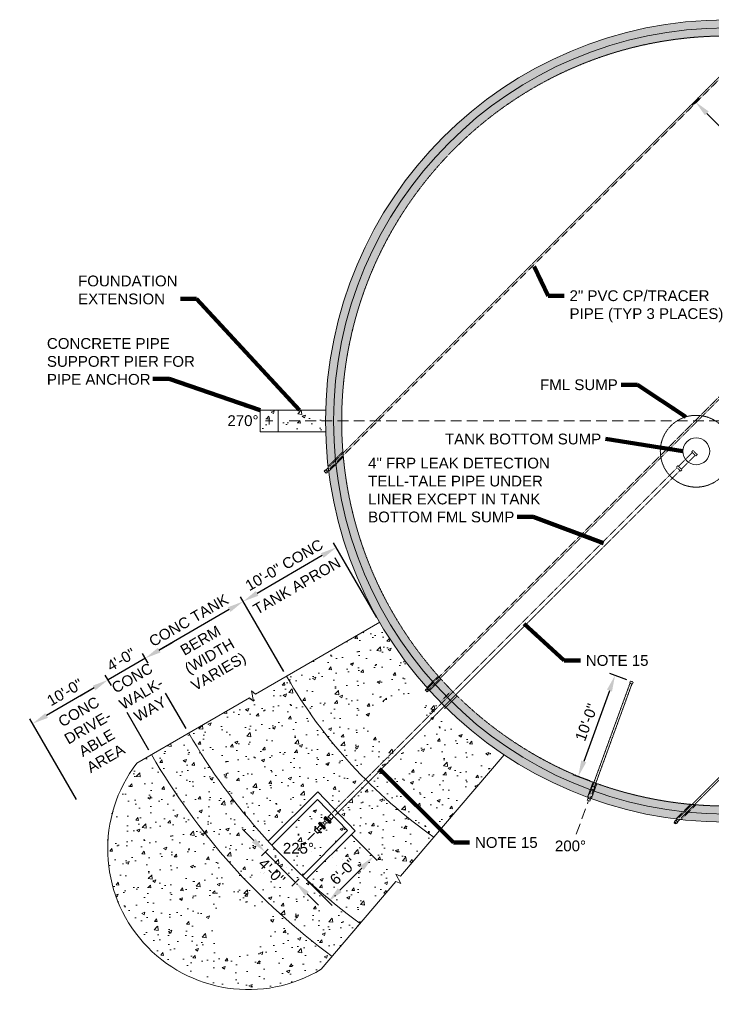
# Model space of a CAD drawing. Header units: inches. Extents: x -1347 to 1262, y -1129 to 682.
# Tile 3 of 4: x -41 to 730, y -478 to 619. Entities that reach past the tile are written whole.
import ezdxf

# ---------------------------------------------------------------- set-up
doc = ezdxf.new("R2010")
doc.units = ezdxf.units.IN
doc.header["$MEASUREMENT"] = 0
for name, pattern in [('( Dashed )', [9, 6, -3]), ('DASHED', [0.23622, 0.15748, -0.07874]), ('HIDDEN', [0.19685, 0.15748, -0.03937])]:
    doc.linetypes.add(name, pattern=pattern)
doc.layers.get('DefPoints').update_dxf_attribs({"lineweight": 0})
for name, color, linetype, lineweight in [('G-ANNO-DIMS', 2, 'Continuous', 0), ('G-ANNO-MASK', 1, 'Continuous', 0), ('G-ANNO-NOTE', 4, 'Continuous', 30), ('G-ANNO-PATT', 250, 'Continuous', 0), ('G-GRID-COOR', 2, 'Continuous', 13), ('M-DETL-LGHT', 3, 'Continuous', 0), ('M-DETL-MEDM', 5, 'Continuous', 0), ('M-DETL-MLGT', 2, 'Continuous', 0), ('M-PIPE-VALV', 3, 'Continuous', 0)]:
    doc.layers.add(name, color=color, linetype=linetype, lineweight=lineweight)
doc.styles.add("AEC_AC_11ArchDims-CC_1-8_1'", font='arial.ttf', dxfattribs={"height": 12})
doc.styles.add("AEC_AC_50Text-LeftTop_1-8_1'", font='arial.ttf', dxfattribs={"height": 12})
doc.dimstyles.new("AEC_AC_11_Arch-Dims_1-8_1'", dxfattribs={"dimtxt": 12, "dimasz": 18, "dimexe": 6, "dimexo": 6, "dimgap": 6, "dimtad": 1, "dimdec": 4, "dimzin": 15, "dimdsep": 46, "dimlunit": 4, "dimtxsty": "AEC_AC_11ArchDims-CC_1-8_1'", "dimcen": 0.09, "dimclrd": 256, "dimclre": 256, "dimazin": 2, "dimtfac": 0.7, "dimtdec": 4, "dimtix": 1, "dimtmove": 1, "dimatfit": 3, "dimfxl": 1, "dimfrac": 1, "dimtolj": 1, "dimtzin": 15, "dimlwd": 30, "dimlwe": 30, "dimarcsym": 0})
doc.dimstyles.new("AEC_AC_50_Notes_1-8_1'", dxfattribs={"dimtxt": 12, "dimasz": 18, "dimexe": 6, "dimexo": 6, "dimgap": 6, "dimtad": 1, "dimjust": 1, "dimdec": 3, "dimzin": 15, "dimdsep": 46, "dimlunit": 5, "dimtxsty": "AEC_AC_50Text-LeftTop_1-8_1'", "dimcen": 0.09, "dimclrd": 256, "dimclre": 256, "dimazin": 2, "dimtfac": 0.7, "dimtdec": 3, "dimtmove": 1, "dimatfit": 1, "dimfxl": 1, "dimfrac": 1, "dimtolj": 1, "dimtzin": 15, "dimlwd": 30, "dimlwe": 30, "dimarcsym": 0})

# ---------------------------------------------------------------- blocks, each defined once
blk = doc.blocks.new('BLND FLNG 4')
for p, q in [((0.9375, 4.5), (0, 4.5)), ((0, 4.5), (0, -4.5)), ((0.9375, 4.5), (0.9375, -4.5)), ((0.9375, -4.5), (0, -4.5))]:
    blk.add_line(p, q)
blk = doc.blocks.new('BALL 4')
for p, q in [((-8.1, 3.6), (-5.6, 1.1)), ((-3.4, 1.1), (-0.9, 3.6)), ((-8.1, -3.6), (-5.6, -1.1)), ((-3.4, -1.1), (-0.9, -3.6))]:
    blk.add_line(p, q)
blk.add_circle((-4.5, 0), 1.5)
for p in [(-9, 0), (-0.9, 0)]:
    blk.add_blockref('BLND FLNG 4', p)
blk = doc.blocks.new('WNF 4')
for p, q in [((0, -4.5), (0, 4.5)), ((0, 4.5), (0, -4.5)), ((0, 4.5), (0.9, 4.5)), ((0.9, -4.5), (0.9, 4.5)), ((3, 2.2), (0.9, 2.9)), ((3, 2.2), (3, -2.2)), ((0, -4.5), (0.9, -4.5)), ((3, -2.2), (0.9, -2.9))]:
    blk.add_line(p, q)
blk = doc.blocks.new('*D33')
at = {"layer": 'DefPoints', "color": 0, "lineweight": 30, "transparency": 16777216}
for p in [(641.5, -118.1), (581.7, -224), (600.5, -230.8)]:
    blk.add_point(p, dxfattribs=at)
at = {"layer": 'G-ANNO-DIMS', "lineweight": 30, "transparency": 16777216}
for p, q in [((635.9, -116), (617.1, -109.2)), ((616.6, -128.2), (587.9, -207.1)), ((594.8, -228.8), (576.1, -222))]:
    blk.add_line(p, q, dxfattribs=at)
for points in [[(613.8, -127.1), (619.4, -129.2), (622.8, -111.2)], [(585.1, -206.1), (590.7, -208.1), (581.7, -224)]]:
    blk.add_solid(points, dxfattribs=at)
at = {"layer": 'G-ANNO-DIMS', "color": 0, "lineweight": 30, "transparency": 16777216, "insert": (590.9, -163.5), "char_height": 12, "attachment_point": 5, "rotation": 70.0047, "style": "AEC_AC_11ArchDims-CC_1-8_1'"}
blk.add_mtext('\\A1;10\'-0"', dxfattribs=at)
blk = doc.blocks.new('*D35')
at = {"layer": 'DefPoints', "color": 0, "lineweight": 30, "transparency": 16777216}
for p in [(704.3, 519.8), (907.5, 332.6), (899.5, 324.6)]:
    blk.add_point(p, dxfattribs=at)
at = {"layer": 'G-ANNO-DIMS', "lineweight": 30, "transparency": 16777216}
for p, q in [((708.6, 524), (716.6, 532)), ((725.1, 515), (894.8, 345.3)), ((903.7, 328.8), (911.8, 336.9))]:
    blk.add_line(p, q, dxfattribs=at)
for points in [[(727.2, 517.2), (723, 512.9), (712.4, 527.8)], [(896.9, 347.5), (892.7, 343.2), (907.5, 332.6)]]:
    blk.add_solid(points, dxfattribs=at)
at = {"layer": 'G-ANNO-DIMS', "color": 0, "lineweight": 30, "transparency": 16777216, "insert": (818.5, 438.8), "char_height": 12, "attachment_point": 5, "rotation": 315.0003, "style": "AEC_AC_11ArchDims-CC_1-8_1'"}
blk.add_mtext('\\A1;23\'-0"', dxfattribs=at)
blk = doc.blocks.new('*D37')
at = {"layer": 'DefPoints', "color": 0, "lineweight": 30, "transparency": 16777216}
for p in [(324.6, -284.1), (274.3, -334.4), (303.2, -363.3)]:
    blk.add_point(p, dxfattribs=at)
at = {"layer": 'G-ANNO-DIMS', "lineweight": 30, "transparency": 16777216}
for p, q in [((328.8, -288.4), (357.7, -317.3)), ((340.7, -325.8), (316, -350.6)), ((278.6, -338.6), (307.5, -367.5))]:
    blk.add_line(p, q, dxfattribs=at)
for points in [[(338.6, -323.6), (342.9, -327.9), (353.5, -313)], [(313.8, -348.4), (318.1, -352.7), (303.2, -363.3)]]:
    blk.add_solid(points, dxfattribs=at)
at = {"layer": 'G-ANNO-DIMS', "color": 0, "lineweight": 30, "transparency": 16777216, "insert": (319.8, -329.6), "char_height": 12, "attachment_point": 5, "rotation": 45, "style": "AEC_AC_11ArchDims-CC_1-8_1'"}
blk.add_mtext('\\A1;6\'-0"', dxfattribs=at)
blk = doc.blocks.new('*D41')
at = {"layer": 'DefPoints', "color": 0, "lineweight": 30, "transparency": 16777216}
for p in [(208.4, -28.8), (360.5, -52), (256.7, -112.2, 0)]:
    blk.add_point(p, dxfattribs=at)
at = {"layer": 'G-ANNO-DIMS', "lineweight": 30, "transparency": 16777216}
for p, q in [((357.5, -46.8), (309.2, 36.6)), ((296.6, 22.4), (223.9, -19.8)), ((253.7, -107), (205.4, -23.6))]:
    blk.add_line(p, q, dxfattribs=at)
for points in [[(295.1, 25), (298.1, 19.8), (312.2, 31.4)], [(222.4, -17.2), (225.4, -22.4), (208.4, -28.8)]]:
    blk.add_solid(points, dxfattribs=at)
at = {"layer": 'G-ANNO-DIMS', "color": 0, "lineweight": 30, "transparency": 16777216, "insert": (254.1, 11.8), "char_height": 12, "attachment_point": 5, "rotation": 30.1137, "style": "AEC_AC_11ArchDims-CC_1-8_1'"}
blk.add_mtext('\\A1;10\'-0" CONC', dxfattribs=at)
blk = doc.blocks.new('*D38')
at = {"layer": 'DefPoints', "color": 0, "lineweight": 30, "transparency": 16777216}
for p in [(99.4, -92), (105.5, -102.6, 0), (256.7, -112.2)]:
    blk.add_point(p, dxfattribs=at)
at = {"layer": 'G-ANNO-DIMS', "lineweight": 30, "transparency": 16777216}
for p, q in [((253.7, -107), (205.4, -23.6)), ((192.8, -37.8), (114.9, -83)), ((102.5, -97.4), (96.4, -86.8))]:
    blk.add_line(p, q, dxfattribs=at)
for points in [[(191.3, -35.3), (194.3, -40.4), (208.4, -28.8)], [(113.4, -80.4), (116.4, -85.6), (99.4, -92)]]:
    blk.add_solid(points, dxfattribs=at)
at = {"layer": 'G-ANNO-DIMS', "color": 0, "lineweight": 30, "transparency": 16777216, "insert": (147.7, -49.9), "char_height": 12, "width": 138.982, "attachment_point": 5, "rotation": 30.1137, "style": "AEC_AC_11ArchDims-CC_1-8_1'"}
blk.add_mtext('\\A1;CONC TANK ', dxfattribs=at)
blk = doc.blocks.new('*D39')
at = {"layer": 'DefPoints', "color": 0, "lineweight": 30, "transparency": 16777216}
for p in [(105.5, -102.6), (57.8, -116.1), (64.6, -127.8, 0)]:
    blk.add_point(p, dxfattribs=at)
at = {"layer": 'G-ANNO-DIMS', "lineweight": 30, "transparency": 16777216}
for p, q in [((114.9, -83), (130.5, -74)), ((102.5, -97.4), (96.4, -86.8)), ((99.4, -92), (57.8, -116.1)), ((61.6, -122.6), (54.8, -110.9)), ((42.3, -125.1), (26.7, -134.2))]:
    blk.add_line(p, q, dxfattribs=at)
for points in [[(113.4, -80.4), (116.4, -85.6), (99.4, -92)], [(40.8, -122.6), (43.8, -127.7), (57.8, -116.1)]]:
    blk.add_solid(points, dxfattribs=at)
at = {"layer": 'G-ANNO-DIMS', "color": 0, "lineweight": 30, "transparency": 16777216, "insert": (72.5, -93.6), "char_height": 12, "attachment_point": 5, "rotation": 30.1137, "style": "AEC_AC_11ArchDims-CC_1-8_1'"}
blk.add_mtext('\\A1;4\'-0"', dxfattribs=at)
blk = doc.blocks.new('*D40')
at = {"layer": 'DefPoints', "color": 0, "lineweight": 30, "transparency": 16777216}
for p in [(64.6, -127.8), (-26.2, -164.9), (25.9, -254.7, 0)]:
    blk.add_point(p, dxfattribs=at)
at = {"layer": 'G-ANNO-DIMS', "lineweight": 30, "transparency": 16777216}
for p, q in [((61.6, -122.6), (54.8, -110.9)), ((42.3, -125.1), (-10.7, -155.9)), ((22.8, -249.5), (-29.3, -159.7))]:
    blk.add_line(p, q, dxfattribs=at)
for points in [[(40.8, -122.6), (43.8, -127.7), (57.8, -116.1)], [(-12.2, -153.3), (-9.2, -158.5), (-26.2, -164.9)]]:
    blk.add_solid(points, dxfattribs=at)
at = {"layer": 'G-ANNO-DIMS', "color": 0, "lineweight": 30, "transparency": 16777216, "insert": (9.7, -130), "char_height": 12, "attachment_point": 5, "rotation": 30.1137, "style": "AEC_AC_11ArchDims-CC_1-8_1'"}
blk.add_mtext('\\A1;10\'-0"', dxfattribs=at)
blk = doc.blocks.new('*D44')
at = {"layer": 'DefPoints', "color": 0, "lineweight": 30, "transparency": 16777216}
for p in [(240.4, -300.4, 0), (274.4, -334.3, 0), (266.8, -341.9)]:
    blk.add_point(p, dxfattribs=at)
at = {"layer": 'G-ANNO-DIMS', "lineweight": 30, "transparency": 16777216}
for p, q in [((220.2, -295.2), (207.5, -282.5)), ((236.2, -304.6), (228.7, -312.2)), ((232.9, -307.9), (266.8, -341.9)), ((270.1, -338.6), (262.6, -346.1)), ((279.6, -354.6), (292.3, -367.3))]:
    blk.add_line(p, q, dxfattribs=at)
for points in [[(222.3, -293.1), (218.1, -297.3), (232.9, -307.9)], [(281.7, -352.5), (277.4, -356.7), (266.8, -341.9)]]:
    blk.add_solid(points, dxfattribs=at)
at = {"layer": 'G-ANNO-DIMS', "color": 0, "lineweight": 30, "transparency": 16777216, "insert": (240.3, -329.6), "char_height": 12, "attachment_point": 5, "rotation": 315, "style": "AEC_AC_11ArchDims-CC_1-8_1'"}
blk.add_mtext('\\A1;4\'-0"', dxfattribs=at)

msp = doc.modelspace()

# ---------------------------------------------------------------- hatches: boundary and pattern name
at = {"layer": 'G-ANNO-PATT', "lineweight": 0}
h = msp.add_hatch(dxfattribs=at)
h.set_pattern_fill('AR-CONC', color=256, style=0, pattern_type=2)
h.set_pattern_definition([(50, (544.89, -215.67), (35.863, -3.1376), [3.75, -41.25]), (355, (544.89, -215.67), (-6.9376, 37.6096), [3, -33]), (100.4514, (547.878, -215.93), (28.9254, 34.472), [3.187, -35.0571]), (46.184, (544.89, -205.67), (53.362, -8.276), [5.625, -61.875]), (96.6356, (549.336, -206.36), (46.733, 48.706), [4.7805, -52.5857]), (351.184, (544.89, -205.67), (46.733, 48.706), [4.5, -49.5]), (21, (549.89, -208.17), (29.84535, -20.13094), [3.75, -41.25]), (326, (549.89, -208.17), (12.1658, 36.2575), [3, -33]), (71.4514, (552.376, -209.847), (42.0111, 16.1266), [3.187, -35.0571]), (37.5, (544.889, -215.67), (0.608, 16.6447), [0, -32.6, 0, -33.5, 0, -33.125]), (7.5, (544.89, -215.67), (13.15348, 19.7206), [0, -19.1, 0, -31.85, 0, -12.625]), (327.5, (533.74, -215.67), (26.69112, -1.12774), [0, -12.5, 0, -39, 0, -51.75]), (317.5, (528.74, -215.67), (29.1593, 5.00525), [0, -16.25, 0, -25.9, 0, -36.75])])
edge = h.paths.add_edge_path()
edge.add_arc((747.19172, 172.28537), 447, 0, 360)
edge = h.paths.add_edge_path(flags=16)
edge.add_arc((747.19172, 172.28537), 429, 0, 360)
h = msp.add_hatch(dxfattribs=at)
h.set_pattern_fill('AR-CONC', color=256, style=0, pattern_type=2)
h.set_pattern_definition([(50, (234.555, 174.72), (35.863, -3.138), [3.75, -41.25]), (355, (234.555, 174.72), (-6.938, 37.61), [3, -33]), (100.45, (237.544, 174.46), (28.925, 34.472), [3.187, -35.057]), (46.18, (234.555, 184.72), (53.36, -8.276), [5.625, -61.875]), (96.64, (239, 184.03), (46.733, 48.706), [4.78, -52.586]), (351.18, (234.555, 184.72), (46.733, 48.706), [4.5, -49.5]), (21, (239.555, 182.22), (29.845, -20.13), [3.75, -41.25]), (326, (239.555, 182.22), (12.166, 36.258), [3, -33]), (71.45, (242.042, 180.544), (42.01, 16.127), [3.187, -35.057]), (37.5, (234.555, 174.721), (0.608, 16.645), [0, -32.6, 0, -33.5, 0, -33.125]), (7.5, (234.555, 174.721), (13.153, 19.72), [0, -19.1, 0, -31.85, 0, -12.625]), (327.5, (223.405, 174.721), (26.691, -1.128), [0, -12.5, 0, -39, 0, -51.75]), (317.5, (218.405, 174.721), (29.16, 5.005), [0, -16.25, 0, -25.9, 0, -36.75])])
h.paths.add_polyline_path([(227.35283, 184.28537), (227.35283, 160.28537), (247.35283, 160.28537), (247.35283, 184.28537)])
h = msp.add_hatch(dxfattribs=at)
h.set_pattern_fill('AR-CONC', color=256, style=0, pattern_type=2)
h.set_pattern_definition([(50, (269.294, 170.088), (35.863, -3.138), [3.75, -41.25]), (355, (269.294, 170.088), (-6.938, 37.61), [3, -33]), (100.45, (272.283, 169.826), (28.925, 34.472), [3.187, -35.057]), (46.18, (269.294, 180.088), (53.36, -8.276), [5.625, -61.875]), (96.64, (273.74, 179.4), (46.733, 48.706), [4.78, -52.586]), (351.18, (269.294, 180.09), (46.733, 48.706), [4.5, -49.5]), (21, (274.294, 177.588), (29.845, -20.13), [3.75, -41.25]), (326, (274.294, 177.588), (12.166, 36.258), [3, -33]), (71.45, (276.78, 175.91), (42.01, 16.127), [3.187, -35.057]), (37.5, (269.294, 170.088), (0.608, 16.6447), [0, -32.6, 0, -33.5, 0, -33.125]), (7.5, (269.294, 170.088), (13.1535, 19.721), [0, -19.1, 0, -31.85, 0, -12.625]), (327.5, (258.144, 170.088), (26.691, -1.1277), [0, -12.5, 0, -39, 0, -51.75]), (317.5, (253.144, 170.088), (29.159, 5.005), [0, -16.25, 0, -25.9, 0, -36.75])])
h.paths.add_polyline_path([(300.35283, 184.28537), (247.35283, 184.28537), (247.35283, 160.28537), (300.35283, 160.28537, -0.0134252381)])
h = msp.add_hatch(dxfattribs=at)
h.set_pattern_fill('AR-CONC', color=256, style=0, pattern_type=2)
h.set_pattern_definition([(50, (310.664, -142.16), (35.863, -3.1376), [3.75, -41.25]), (355, (310.664, -142.16), (-6.9376, 37.61), [3, -33]), (100.451, (313.653, -142.423), (28.9254, 34.472), [3.187, -35.057]), (46.184, (310.664, -132.16), (53.362, -8.276), [5.625, -61.875]), (96.636, (315.11, -132.85), (46.733, 48.706), [4.78, -52.586]), (351.184, (310.664, -132.16), (46.733, 48.706), [4.5, -49.5]), (21, (315.664, -134.66), (29.8454, -20.131), [3.75, -41.25]), (326, (315.664, -134.66), (12.166, 36.2575), [3, -33]), (71.451, (318.15, -136.34), (42.011, 16.1266), [3.187, -35.057]), (37.5, (310.664, -142.161), (0.608, 16.6447), [0, -32.6, 0, -33.5, 0, -33.125]), (7.5, (310.664, -142.161), (13.1535, 19.7206), [0, -19.1, 0, -31.85, 0, -12.625]), (327.5, (299.514, -142.161), (26.6911, -1.1277), [0, -12.5, 0, -39, 0, -51.75]), (317.5, (294.514, -142.161), (29.1593, 5.0052), [0, -16.25, 0, -25.9, 0, -36.75])])
h.paths.add_polyline_path([(415.27912, -127.11909), (414.57407, -127.82415), (414.94719, -128.19726), (413.95516, -129.18931), (413.52376, -129.62072), (411.27946, -127.37647), (411.90071, -126.75521), (412.70289, -125.95301), (413.15984, -126.40995), (413.94091, -125.62887, -0.0510161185), (360.52251, -51.98215), (256.71869, -112.18819, 0.0715716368), (356.81394, -238.92527), (440.98546, -153.3628, -0.0205546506)])
edge = h.paths.add_edge_path(flags=16)
edge.add_arc((383.60882, -164.12292), 30, 0, 360)
h = msp.add_hatch(dxfattribs=at)
h.set_pattern_fill('AR-CONC', color=256, style=0, pattern_type=2)
h.set_pattern_definition([(50, (265.82, -197.135), (35.863, -3.1376), [3.75, -41.25]), (355, (265.82, -197.135), (-6.9376, 37.6096), [3, -33]), (100.451, (268.81, -197.396), (28.9254, 34.472), [3.187, -35.057]), (46.184, (265.82, -187.135), (53.362, -8.276), [5.625, -61.875]), (96.636, (270.267, -187.824), (46.733, 48.706), [4.781, -52.586]), (351.184, (265.82, -187.135), (46.733, 48.706), [4.5, -49.5]), (21, (270.82, -189.635), (29.8454, -20.131), [3.75, -41.25]), (326, (270.82, -189.635), (12.166, 36.2575), [3, -33]), (71.451, (273.307, -191.312), (42.011, 16.1266), [3.187, -35.057]), (37.5, (265.82, -197.135), (0.608, 16.6447), [0, -32.6, 0, -33.5, 0, -33.125]), (7.5, (265.82, -197.135), (13.1535, 19.7206), [0, -19.1, 0, -31.85, 0, -12.625]), (327.5, (254.67, -197.135), (26.6911, -1.12774), [0, -12.5, 0, -39, 0, -51.75]), (317.5, (249.67, -197.135), (29.1593, 5.0052), [0, -16.25, 0, -25.9, 0, -36.75])])
h.paths.add_polyline_path([(338.83133, -387.61711), (378.71398, -340.87286), (384.19231, -342.91797), (378.42818, -332.74188), (383.9065, -334.78699), (420.90475, -291.42339, -0.1084331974), (256.71869, -112.18819), (222.26153, -132.17329), (217.77456, -128.42341), (219.82825, -139.9369), (215.34128, -136.18702), (147.72468, -175.40454, 0.0541486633), (236.35263, -296.00132), (291.46171, -241.04865), (333.05434, -284.29277), (278.76641, -338.42661, 0.0280295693)])
h = msp.add_hatch(dxfattribs=at)
h.set_pattern_fill('AR-CONC', color=256, style=0, pattern_type=2)
h.set_pattern_definition([(50, (431.71, -221.982), (35.863, -3.138), [3.75, -41.25]), (355, (431.71, -221.982), (-6.938, 37.61), [3, -33]), (100.45, (434.698, -222.243), (28.925, 34.472), [3.187, -35.057]), (46.184, (431.71, -211.98), (53.362, -8.276), [5.625, -61.875]), (96.636, (436.156, -212.67), (46.733, 48.706), [4.78, -52.586]), (351.184, (431.71, -211.98), (46.733, 48.706), [4.5, -49.5]), (21, (436.71, -214.482), (29.845, -20.131), [3.75, -41.25]), (326, (436.71, -214.482), (12.166, 36.258), [3, -33]), (71.45, (439.196, -216.16), (42.011, 16.127), [3.187, -35.057]), (37.5, (431.709, -221.982), (0.608, 16.6447), [0, -32.6, 0, -33.5, 0, -33.125]), (7.5, (431.71, -221.982), (13.1535, 19.7206), [0, -19.1, 0, -31.85, 0, -12.625]), (327.5, (420.559, -221.982), (26.6911, -1.1277), [0, -12.5, 0, -39, 0, -51.75]), (317.5, (415.56, -221.982), (29.1593, 5.005), [0, -16.25, 0, -25.9, 0, -36.75])])
h.paths.add_polyline_path([(420.90475, -291.42339), (499.22388, -199.62988, -0.0416716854), (440.98546, -153.3628), (356.81394, -238.92527, 0.0365776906)])
h = msp.add_hatch(dxfattribs=at)
h.set_pattern_fill('AR-CONC', color=256, style=0, pattern_type=2)
h.set_pattern_definition([(50, (243.82, -330.354), (35.863, -3.1376), [3.75, -41.25]), (355, (243.82, -330.354), (-6.9376, 37.6096), [3, -33]), (100.451, (246.808, -330.616), (28.9254, 34.472), [3.187, -35.057]), (46.184, (243.82, -320.354), (53.362, -8.276), [5.625, -61.875]), (96.636, (248.266, -321.044), (46.733, 48.706), [4.78, -52.586]), (351.184, (243.82, -320.354), (46.733, 48.706), [4.5, -49.5]), (21, (248.82, -322.854), (29.8454, -20.131), [3.75, -41.25]), (326, (248.82, -322.854), (12.166, 36.2575), [3, -33]), (71.451, (251.306, -324.532), (42.011, 16.1266), [3.187, -35.057]), (37.5, (243.819, -330.354), (0.608, 16.6447), [0, -32.6, 0, -33.5, 0, -33.125]), (7.5, (243.819, -330.354), (13.1535, 19.7206), [0, -19.1, 0, -31.85, 0, -12.625]), (327.5, (232.669, -330.354), (26.6911, -1.1277), [0, -12.5, 0, -39, 0, -51.75]), (317.5, (227.67, -330.354), (29.1593, 5.0052), [0, -16.25, 0, -25.9, 0, -36.75])])
h.paths.add_polyline_path([(147.72468, -175.40454), (106.20316, -199.48695, 0.102890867), (307.59142, -424.23167), (338.83133, -387.61711, -0.1041403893)])
h = msp.add_hatch(dxfattribs=at)
h.set_pattern_fill('AR-CONC', color=256, style=0, pattern_type=2)
h.set_pattern_definition([(50, (102.58, -347.648), (35.863, -3.1376), [3.75, -41.25]), (355, (102.58, -347.648), (-6.9376, 37.6096), [3, -33]), (100.451, (105.57, -347.91), (28.9254, 34.472), [3.187, -35.057]), (46.184, (102.58, -337.648), (53.362, -8.276), [5.625, -61.875]), (96.636, (107.03, -338.337), (46.733, 48.706), [4.781, -52.586]), (351.184, (102.58, -337.65), (46.733, 48.706), [4.5, -49.5]), (21, (107.58, -340.148), (29.8454, -20.131), [3.75, -41.25]), (326, (107.58, -340.148), (12.166, 36.2575), [3, -33]), (71.451, (110.068, -341.825), (42.011, 16.1266), [3.187, -35.057]), (37.5, (102.581, -347.648), (0.608, 16.6447), [0, -32.6, 0, -33.5, 0, -33.125]), (7.5, (102.581, -347.648), (13.1535, 19.7206), [0, -19.1, 0, -31.85, 0, -12.625]), (327.5, (91.431, -347.648), (26.6911, -1.12774), [0, -12.5, 0, -39, 0, -51.75]), (317.5, (86.43, -347.648), (29.1593, 5.0052), [0, -16.25, 0, -25.9, 0, -36.75])])
h.paths.add_polyline_path([(106.20316, -199.48695), (89.94513, -208.91659, 0.8301128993), (295.37593, -438.54877), (307.59142, -424.23167, -0.0321356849), (234.77496, -362.98098), (234.76079, -362.99538), (234.77476, -362.98079, -0.07052191)])
edge = h.paths.add_edge_path(flags=16)
edge.add_arc((205.0298, -393.262), 30, 0, 360)
h = msp.add_hatch(dxfattribs=at)
h.set_pattern_fill('AR-CONC', color=256, style=0, pattern_type=2)
h.set_pattern_definition([(50, (269.294, -306.027), (35.863, -3.138), [3.75, -41.25]), (355, (269.294, -306.027), (-6.938, 37.61), [3, -33]), (100.45, (272.283, -306.29), (28.925, 34.472), [3.187, -35.057]), (46.184, (269.294, -296.027), (53.362, -8.276), [5.625, -61.875]), (96.636, (273.74, -296.717), (46.733, 48.706), [4.78, -52.586]), (351.18, (269.294, -296.03), (46.733, 48.706), [4.5, -49.5]), (21, (274.294, -298.527), (29.845, -20.131), [3.75, -41.25]), (326, (274.294, -298.527), (12.166, 36.258), [3, -33]), (71.45, (276.78, -300.205), (42.011, 16.127), [3.187, -35.057]), (37.5, (269.294, -306.027), (0.608, 16.6447), [0, -32.6, 0, -33.5, 0, -33.125]), (7.5, (269.294, -306.027), (13.1535, 19.7206), [0, -19.1, 0, -31.85, 0, -12.625]), (327.5, (258.144, -306.027), (26.6911, -1.1277), [0, -12.5, 0, -39, 0, -51.75]), (317.5, (253.144, -306.027), (29.1593, 5.005), [0, -16.25, 0, -25.9, 0, -36.75])])
h.paths.add_polyline_path([(274.35406, -334.34423), (324.57066, -284.12762), (309.57452, -268.53604), (306.34665, -271.76409), (305.36865, -273.69244), (306.48446, -274.80825), (305.81634, -275.47639), (305.15343, -276.1393), (304.50876, -275.49463), (300.94096, -275.47792, -0.4114716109), (299.448, -276.97087), (299.46472, -280.53867), (300.10939, -281.18334), (299.44647, -281.84625), (298.78356, -282.50917), (296.86111, -280.58672), (294.34373, -278.06934), (292.4196, -276.14521), (293.08251, -275.48229), (293.74542, -274.81938), (294.37319, -275.44714), (297.94099, -275.46386, -0.4114716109), (299.43394, -273.9709), (299.41723, -270.4031), (298.78946, -269.77534), (299.45238, -269.11243), (300.12051, -268.4443), (301.23632, -269.56011), (303.16467, -268.58211), (306.45448, -265.29212), (291.29656, -249.53233), (240.42431, -300.40458, 0.0173179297)])

# ---------------------------------------------------------------- linework, layer by layer
at = {"layer": 'G-ANNO-DIMS', "lineweight": 30}
for p, q in [((144.87619, -170.49332, 0.00392), (122.04155, -131.12315, 0.00377)), ((103.24319, -194.38356, 0.00392), (79.04005, -152.65387, 0.0038))]:
    msp.add_line(p, q, dxfattribs=at)
at = {"layer": 'G-ANNO-MASK', "linetype": 'Continuous', "extrusion": (-1.03439e-05, -6.30078e-06, 1), "elevation": 0.00032, "flags": 128}
msp.add_lwpolyline([(360.52251, -51.98215), (222.26153, -132.17329), (217.77456, -128.42341), (219.82825, -139.9369), (215.34128, -136.18702), (89.94513, -208.91659)], dxfattribs=at)
at = {"layer": 'G-ANNO-MASK', "linetype": 'Continuous', "elevation": 0.00394, "flags": 128}
msp.add_lwpolyline([(499.22388, -199.62988), (383.9065, -334.78699), (378.42818, -332.74188), (384.19231, -342.91797), (378.71398, -340.87286), (295.37593, -438.54877)], dxfattribs=at)
at = {"layer": 'G-GRID-COOR', "linetype": 'Continuous', "ltscale": 2}
for p, q in [((237.35283, 168.28537, 0.00394), (237.35283, 176.28537, 0.00394)), ((233.35283, 172.28537, 0.00394), (241.35283, 172.28537, 0.00394))]:
    msp.add_line(p, q, dxfattribs=at)
at = {"layer": 'G-GRID-COOR', "linetype": '( Dashed )', "ltscale": 2}
for p, q in [((739.67873, 172.28537, 0.00394), (253.94657, 172.28537, 0.00394)), ((579.66356, -287.92942, 0.00394), (592.87715, -251.63174, 0.00394)), ((287.9041, -287.00226, 0.00394), (280.63747, -294.26889, 0.00394))]:
    msp.add_line(p, q, dxfattribs=at)
at = {"layer": 'M-DETL-LGHT'}
for p, q in [((300.35283, 184.28537, 0.00394), (227.35283, 184.28537, 0.00394)), ((227.35283, 184.28537, 0.00394), (227.35283, 160.28537, 0.00394)), ((247.35283, 184.28537, 0.00394), (247.35283, 160.28537, 0.00394)), ((300.35283, 160.28537, 0.00394), (227.35283, 160.28537, 0.00394)), ((298.82874, 116.47513, 0.00394), (299.44999, 117.09639, 0.00394)), ((298.82874, 116.47513, 0.00394), (301.07304, 114.23088, 0.00394)), ((299.44999, 117.09639, 0.00394), (300.25218, 117.89859, 0.00394)), ((300.25218, 117.89859, 0.00394), (302.49647, 115.65434, 0.00394)), ((303.25255, 120.06459, 0.00394), (300.66938, 117.4814, 0.00394)), ((301.07304, 114.23088, 0.00394), (301.50445, 114.66229, 0.00394)), ((301.48534, 114.64318, 0.00394), (302.49647, 115.65434, 0.00394)), ((303.55675, 117.54036, 0.00394), (302.0836, 116.0672, 0.00394)), ((411.27946, -127.37647, 0.00394), (411.90071, -126.75521, 0.00394)), ((411.27946, -127.37647, 0.00394), (413.52376, -129.62072, 0.00394)), ((411.90071, -126.75521, 0.00394), (412.70289, -125.95301, 0.00394)), ((412.70289, -125.95301, 0.00394), (414.94719, -128.19726, 0.00394)), ((413.52376, -129.62072, 0.00394), (413.95516, -129.18931, 0.00394)), ((413.93605, -129.20842, 0.00394), (414.94719, -128.19726, 0.00394)), ((291.46171, -241.04865, 0.00394), (236.35263, -296.00132, 0.00394)), ((291.46171, -241.04865, 0.00394), (333.05434, -284.29277, 0.00394)), ((291.29656, -249.53233, 0.00394), (240.42431, -300.40458, 0.00394)), ((291.29656, -249.53233, 0.00394), (324.57066, -284.12762, 0.00394)), ((591.75705, -250.06947, 0.00394), (591.96575, -249.49617, 0.00394)), ((594.73946, -251.15517, 0.00394), (591.75705, -250.06947, 0.00394)), ((591.95651, -249.52156, 0.00394), (592.44566, -248.17785, 0.00394)), ((595.42808, -249.26356, 0.00394), (592.44566, -248.17785, 0.00394)), ((593.67993, -246.49378, 0.00394), (592.99419, -248.37754, 0.00394)), ((594.73946, -251.15517, 0.00394), (595.04, -250.32959, 0.00394)), ((596.08311, -245.73896, 0.00394), (594.87354, -249.06168, 0.00394)), ((595.04, -250.32959, 0.00394), (595.42808, -249.26356, 0.00394)), ((306.45448, -265.29212, 0.00394), (303.16467, -268.58211, 0.00394)), ((309.57452, -268.53604, 0.00394), (306.34665, -271.76409, 0.00394)), ((688.64806, -274.60705, 0.00394), (689.21649, -274.039, 0.00394)), ((688.99221, -273.81442, 0.00394), (689.42377, -273.38315, 0.00394)), ((691.23574, -276.05944, 0.00394), (688.99221, -273.81442, 0.00394)), ((689.40465, -273.40226, 0.00394), (690.41614, -272.39145, 0.00394)), ((692.65966, -274.63647, 0.00394), (690.41614, -272.39145, 0.00394)), ((692.30251, -271.33178, 0.00394), (690.82886, -272.80445, 0.00394)), ((694.82664, -271.63681, 0.00394), (692.2426, -274.21914, 0.00394)), ((324.57066, -284.12762, 0.00394), (274.35406, -334.34423, 0.00394)), ((333.05434, -284.29277, 0.00394), (278.76641, -338.42661, 0.00394)), ((690.4428, -276.40315, 0.00394), (688.64806, -274.6072, 0.00394)), ((688.74297, -275.63404, 0.00394), (689.20888, -275.16844, 0.00394)), ((689.41603, -276.30755, 0.00394), (688.74297, -275.63404, 0.00394)), ((689.41603, -276.30755, 0.00394), (689.88194, -275.84195, 0.00394)), ((690.4428, -276.40315, 0.00394), (691.01131, -275.83502, 0.00394)), ((691.23574, -276.05944, 0.00394), (691.8572, -275.4384, 0.00394)), ((691.8572, -275.4384, 0.00394), (692.65966, -274.63647, 0.00394))]:
    msp.add_line(p, q, dxfattribs=at)
at = {"layer": 'M-DETL-LGHT', "color": 3, "linetype": 'Continuous'}
for p, q in [((294.34551, -278.06755, -0.00009), (290.44669, -281.96047, -0.00009)), ((296.86111, -280.58672, 0.00394), (292.9672, -284.48064, -0.00009))]:
    msp.add_line(p, q, dxfattribs=at)
at = {"layer": 'M-DETL-LGHT'}
for centre, radius in [((747.19172, 172.28537, 0.00394), 447), ((713.26579, 138.58335, 0.00394), 15)]:
    msp.add_circle(centre, radius, dxfattribs=at)
at = {"layer": 'M-DETL-LGHT', "linetype": 'DASHED'}
msp.add_circle((747.19172, 172.28537, 0.00394), 429, dxfattribs=at)
at = {"layer": 'M-DETL-LGHT'}
for radius, end in [(567, 234.86800526), (693, 233.89515769), (741, 233.61182437)]:
    msp.add_arc((747.19172, 172.28537, 0.00394), radius, 210.11366318, end, dxfattribs=at)
at = {"layer": 'M-DETL-LGHT', "extrusion": (2.16616e-06, 1.93814e-05, 1)}
msp.add_arc((214.16229, -304.49703, -0.00392), 156.73393, 142.42306605, 301.20907819, dxfattribs=at)
at = {"layer": 'M-DETL-LGHT'}
msp.add_3dface([(292.4196, -276.14521, 0.00394), (293.08251, -275.48229, 0.00394), (299.44647, -281.84625, 0.00394), (298.78356, -282.50917, 0.00394)], dxfattribs=at)
at = {"layer": 'M-DETL-MEDM'}
msp.add_circle((747.19172, 172.28537, 0.00394), 438, dxfattribs=at)
at = {"layer": 'M-DETL-MLGT', "linetype": 'HIDDEN'}
for p, q in [((797.64896, 614.4657, 0.00394), (304.82031, 121.63238, 0.00394)), ((800.12196, 614.11029, 0.00394), (305.16455, 119.14818, 0.00394)), ((1045.88317, 506.31939, 0.00394), (413.15984, -126.40995, 0.00394)), ((1047.29738, 504.90518, 0.00394), (414.57407, -127.82415, 0.00394)), ((1189.19124, 225.22929, 0.00394), (694.00499, -269.63042, 0.00394)), ((1189.54191, 222.75223, 0.00394), (696.39842, -270.06606, 0.00394)), ((319.55337, 138.13213, 0.00394), (303.06919, 121.64764, 0.00394)), ((320.06145, 132.2762, 0.00394), (303.75361, 115.96805, 0.00394)), ((708.91375, 137.19357, 0.00394), (693.49635, 121.7753, 0.00394)), ((712.09527, 134.01113, 0.00394), (696.67787, 118.59286, 0.00394)), ((709.76117, 139.45151, 0.00394), (708.20863, 137.89889, 0.00394)), ((712.80416, 133.30204, 0.00394), (708.20863, 137.89889, 0.00394)), ((714.3567, 134.85466, 0.00394), (709.76117, 139.45151, 0.00394)), ((714.3567, 134.85466, 0.00394), (712.80416, 133.30204, 0.00394)), ((692.78934, 122.48251, 0.00394), (691.23681, 120.92988, 0.00394)), ((695.83234, 116.33303, 0.00394), (691.23681, 120.92988, 0.00394)), ((697.38488, 117.88565, 0.00394), (692.78934, 122.48251, 0.00394)), ((697.38488, 117.88565, 0.00394), (695.83234, 116.33303, 0.00394)), ((425.85907, -111.94399, 0.00394), (413.10836, -124.69495, 0.00394)), ((428.86287, -115.30417, 0.00394), (416.11935, -128.04792, 0.00394)), ((639.43158, -120.03078, 0.00394), (597.66698, -234.75963, 0.00394)), ((639.99732, -117.53855, 0.00394), (639.16771, -119.93961, 0.00394)), ((642.16757, -120.97612, 0.00394), (639.16771, -119.93961, 0.00394)), ((642.99718, -118.57506, 0.00394), (639.99732, -117.53855, 0.00394)), ((642.99718, -118.57506, 0.00394), (642.16757, -120.97612, 0.00394)), ((641.58079, -120.77338, 0.00394), (599.8034, -235.53735, 0.00394)), ((598.33804, -230.04132, 0.00394), (592.18061, -246.95575, 0.00394)), ((596.58131, -237.742, 0.00394), (594.45101, -243.59401, 0.00394)), ((602.56672, -231.58025, 0.00394), (596.40928, -248.4947, 0.00394)), ((598.71769, -238.51983, 0.00394), (597.10281, -242.95598, 0.00394)), ((707.04371, -254.83187, 0.00394), (690.73026, -271.13442, 0.00394)), ((712.89948, -255.34186, 0.00394), (696.40963, -271.82068, 0.00394))]:
    msp.add_line(p, q, dxfattribs=at)
at = {"layer": 'M-DETL-MLGT', "linetype": 'HIDDEN', "elevation": 0.00394}
for points in [[(691.94381, 120.22267), (555.48729, -16.24151), (307.86893, -263.87759)], [(695.12534, 117.04024), (429.51459, -148.58924), (310.98897, -267.12152)], [(440.8588, -128.04968), (428.13073, -140.77866)], [(446.87026, -134.06087), (434.14219, -146.78984)]]:
    msp.add_lwpolyline(points, dxfattribs=at)
at = {"layer": 'M-DETL-MLGT', "linetype": 'HIDDEN'}
msp.add_circle((713.26579, 138.58335, 0.00394), 40, dxfattribs=at)
msp.add_3dface([(600.19338, -235.67932, 0.00394), (599.10766, -238.66181, 0.00394), (596.14354, -237.58261, 0.00394), (597.2292, -234.60027, 0.00394)], dxfattribs=at)
at = {"layer": 'M-PIPE-VALV'}
for p, q in [((290.01351, -281.52705, -0.00009), (287.85276, -283.68453, -0.00009)), ((287.85276, -283.68453, -0.00009), (291.23995, -287.0716, -0.00009)), ((287.85407, -283.68321, -0.00009), (288.69638, -280.76964, -0.00009)), ((290.01351, -281.52705, -0.00009), (293.39903, -284.91245, -0.00009)), ((293.39903, -284.91245, -0.00009), (291.23995, -287.0716, -0.00009)), ((291.23995, -287.0716, -0.00009), (294.15415, -286.23146, -0.00009))]:
    msp.add_line(p, q, dxfattribs=at)
for centre in [(288.87658, -280.1463, -0.00009), (294.77762, -286.05172, -0.00009)]:
    msp.add_circle(centre, 0.64887, dxfattribs=at)

# ---------------------------------------------------------------- block references
at = {"layer": 'M-DETL-LGHT', "rotation": 45}
for name in ['BALL 4', 'WNF 4']:
    msp.add_blockref(name, (302.63436, -272.29441, 0.00394), dxfattribs=at)

# ---------------------------------------------------------------- texts
at = {"layer": 'G-ANNO-DIMS', "char_height": 12, "attachment_point": 5, "rotation": 30.11, "style": "AEC_AC_50Text-LeftTop_1-8_1'"}
for s, insert in [('TANK APRON', (268.24308, -11.45288)), ('BERM\\P(WIDTH\\PVARIES)', (171.72204, -91.06607)), ('CONC\\PWALK-\\PWAY', (94.6904, -131.36226)), ('CONC\\PDRIVE-\\PABLE\\PAREA', (40.20823, -177.64325))]:
    msp.add_mtext(s, dxfattribs=dict(at, insert=insert))
at = {"layer": 'G-ANNO-NOTE', "lineweight": 30, "char_height": 12, "style": "AEC_AC_50Text-LeftTop_1-8_1'"}
for s, insert, width, attachment_point in [('FOUNDATION EXTENSION', (24.46187, 302.13808, 0.00394), 121.5725153, 7), ('2" PVC CP/TRACER PIPE (TYP 3 PLACES)', (572.10498, 317.89725), 176.8832837, 1), ('CONCRETE PIPE SUPPORT PIER FOR PIPE ANCHOR', (-10.26355, 212.49758, 0.00394), 174.1045654, 7), ('4" FRP LEAK DETECTION TELL-TALE PIPE UNDER LINER EXCEPT IN TANK BOTTOM FML SUMP', (347.67148, 59.19187), 228.8506743, 7)]:
    msp.add_mtext(s, dxfattribs=dict(at, insert=insert, width=width, attachment_point=attachment_point))
for s, insert, attachment_point in [('FML SUMP', (539.23022, 206.54624, 0.00394), 7), ('TANK BOTTOM SUMP', (433.25357, 146.05308, 0.00394), 7), ('NOTE 15', (590.25091, -94.61368, 0.00394), 4), ('NOTE 15', (466.73033, -297.43021), 4)]:
    msp.add_mtext(s, dxfattribs=dict(at, insert=insert, attachment_point=attachment_point))
at = {"layer": 'G-ANNO-NOTE', "char_height": 12, "attachment_point": 5, "style": "AEC_AC_50Text-LeftTop_1-8_1'"}
for s, insert in [('270°', (208.19491, 172.58923, 0.00394)), ('225°', (269.99127, -303.84783)), ('200%%D', (573.12974, -301.23377))]:
    msp.add_mtext(s, dxfattribs=dict(at, insert=insert))

# ---------------------------------------------------------------- dimensions: what is measured, and where the dimension line sits
at = {"layer": 'G-ANNO-DIMS', "lineweight": 30}
for base, p1, p2, angle, picture, middle in [((907.51588, 332.61105, 0.00394), (704.34917, 519.75275, 0.00394), (899.50434, 324.59943, 0.00394), 315.00027206, '*D35', (818.51614, 438.76564, 0.00394)), ((57.8472, -116.11438, 0.00347), (105.50279, -102.60796, 0.00347), (64.59707, -127.75212, 0.00347), 210.11366318, '*D39', (72.5237, -93.58304, 0.00347)), ((581.73103, -224.00606, 0.00394), (641.49725, -118.05681, 0.00394), (600.46431, -230.82267, 0.00394), 250.00469976, '*D33', (590.85163, -163.47642, 0.00394))]:
    dim = msp.add_linear_dim(base=base, p1=p1, p2=p2, angle=angle, dimstyle="AEC_AC_11_Arch-Dims_1-8_1'", dxfattribs=at)
    dim.commit()
    dim.dimension.update_dxf_attribs({"geometry": picture, "text_midpoint": middle})
for base, p1, p2, angle, text, picture, middle in [((208.36273, -28.81562, 0.00372), (360.52251, -51.98215, 0.00372), (256.71869, -112.18819, 0.00394), 210.11366318, '<> CONC', '*D41', (254.13931, 11.84835, 0.00372)), ((99.36873, -92.03196, 0.00394), (256.71869, -112.18819, 0.00394), (105.50279, -102.60796, 0.00347), 210.11366318, 'CONC TANK ', '*D38', (147.7404, -49.86285, 0.00394)), ((-26.24974, -164.89047, 0.00347), (64.59707, -127.75212, 0.00347), (25.85657, -254.72919, 0.00276), 210.11366318, '10\'-0"', '*D40', (9.71447, -130.01229, 0.00347)), ((303.22706, -363.28013, 0.00394), (324.57066, -284.12762, 0.00394), (274.3226, -334.37568, 0.00394), 225, '6\'-0"', '*D37', (319.77609, -329.58111, 0.00394))]:
    dim = msp.add_linear_dim(base=base, p1=p1, p2=p2, angle=angle, text=text, dimstyle="AEC_AC_11_Arch-Dims_1-8_1'", dxfattribs=at)
    dim.commit()
    dim.dimension.update_dxf_attribs({"geometry": picture, "text_midpoint": middle})
dim = msp.add_linear_dim(base=(266.84077, -341.85752), p1=(240.42431, -300.40458, 0.00394), p2=(274.35406, -334.34423, 0.00394), angle=315, dimstyle="AEC_AC_11_Arch-Dims_1-8_1'", dxfattribs=at)
dim.commit()
dim.dimension.update_dxf_attribs({"geometry": '*D44', "text_midpoint": (231.67907, -338.12582), "dimtype": 160})

# ---------------------------------------------------------------- leaders
at = {"layer": 'G-ANNO-NOTE', "lineweight": 30, "annotation_type": 0, "has_hookline": 1}
for points, hookline_direction, text_width in [([(532.60245, 344.60034), (548.10498, 311.69146), (566.10498, 311.69146)], 0, 169.52251), ([(271.2418, 184.28537, 0.00394), (156.57163, 308.34387, 0.00394), (138.57163, 308.34387, 0.00394)], 1, 108.07367), ([(227.35283, 184.28537, 0.00394), (125.86801, 219.20949, 0.00394), (107.86801, 219.20949, 0.00394)], 1, 163.89905), ([(701.70538, 176.87639, 0.00394), (647.76071, 212.75204, 0.00394), (629.76071, 212.75204, 0.00394)], 1, 84.51569), ([(698.26579, 138.58335, 0.00394), (612.33893, 152.25887, 0.00394)], 1, 173.04229), ([(610.06783, 36.29234), (531.70412, 65.39766), (513.70412, 65.39766)], 1, 200.91405), ([(521.68789, -53.86935, 0.00394), (566.25091, -94.61368, 0.00394), (584.25091, -94.61368, 0.00394)], 0, 67.9236), ([(360.30226, -215.34713), (442.73033, -297.43021), (460.73033, -297.43021)], 0, 67.9236)]:
    msp.add_leader(points, dimstyle="AEC_AC_50_Notes_1-8_1'", override={"dimtad": 0, "dimclrd": 0, "dimlwd": 65534}, dxfattribs=dict(at, hookline_direction=hookline_direction, text_width=text_width))

doc.saveas('drawing.dxf')
